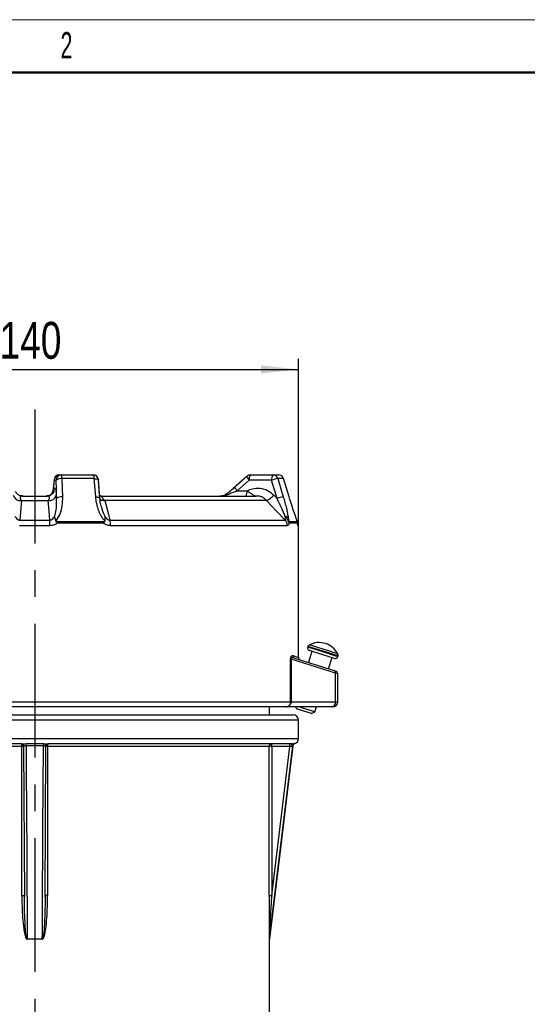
# Model space of a CAD drawing. Header units: millimetres. Extents: x 0 to 420, y 0 to 297.
# Tile 5 of 13: x 101 to 149, y 204 to 297. Entities that reach past the tile are written whole.
import ezdxf

# ---------------------------------------------------------------- set-up
doc = ezdxf.new("R2010")
doc.units = ezdxf.units.MM
doc.linetypes.add('CENTERX2', pattern=[20.32, 12.7, -2.54, 2.54, -2.54])
doc.layers.add('ОСЕВЫЕ', color=7, linetype='Continuous')
doc.layers.add('ОСНОВНОЙ', color=7, linetype='Continuous', lineweight=25)
doc.styles.add('SLDTEXTSTYLE2', font='TXT', dxfattribs={"width": 0.605})
doc.styles.add('SLDTEXTSTYLE4', font='TXT', dxfattribs={"width": 0.75})
doc.dimstyles.new('SLDDIMSTYLE1', dxfattribs={"dimtxt": 3.5, "dimasz": 3.556, "dimexe": 0, "dimexo": 0.0625, "dimgap": 0.875, "dimtad": 1, "dimdec": 0, "dimlfac": 2, "dimrnd": 1e-09, "dimzin": 12, "dimdsep": 46, "dimtxsty": 'SLDTEXTSTYLE4', "dimsah": 1, "dimcen": 0.09, "dimadec": 0, "dimazin": 3, "dimtfac": 1, "dimtdec": 0, "dimtofl": 0, "dimtmove": 0, "dimatfit": 3, "dimfxl": 0, "dimfrac": 2, "dimtolj": 1, "dimtzin": 12, "dimarcsym": 0})

# ---------------------------------------------------------------- blocks, each defined once
blk = doc.blocks.new('_D_2')
at = {"layer": 'ОСЕВЫЕ'}
for p, q in [((56.976, 223.589), (56.976, 264.839)), ((126.976, 249.028), (126.976, 264.839)), ((56.976, 263.839), (126.976, 263.839))]:
    blk.add_line(p, q, dxfattribs=at)
for points in [[(56.976, 263.839), (60.532, 263.458), (60.532, 264.22)], [(126.976, 263.839), (123.42, 264.22), (123.42, 263.458)]]:
    blk.add_solid(points, dxfattribs=at)
at = {"layer": 'ОСЕВЫЕ', "insert": (98.644, 268.351), "char_height": 3.5, "attachment_point": 1, "style": 'SLDTEXTSTYLE4'}
blk.add_mtext('140', dxfattribs=at)

msp = doc.modelspace()

# ---------------------------------------------------------------- linework, layer by layer
at = {"color": 7, "linetype": 'Continuous', "lineweight": 18}
msp.add_line((0, 297), (420, 297), dxfattribs=at)
at = {"color": 7, "linetype": 'Continuous', "lineweight": 50}
msp.add_line((415, 292), (20, 292), dxfattribs=at)
at = {"color": 7, "linetype": 'Continuous', "lineweight": 25}
for p, q in [((103.811, 253.391), (103.697, 252.287)), ((104.002, 253.339), (103.811, 253.339)), ((104.309, 253.839), (104.5, 253.839)), ((104.5, 253.839), (107.51, 253.839)), ((107.624, 253.485), (104.552, 253.485)), ((107.761, 251.756), (107.624, 253.485)), ((108.146, 251.649), (108.009, 253.378)), ((108.126, 251.892), (108.009, 253.378)), ((122.111, 253.716), (120.778, 252.555)), ((122.111, 253.716), (120.964, 252.716)), ((122.31, 253.339), (121.163, 252.339)), ((124.433, 253.339), (122.31, 253.339)), ((122.44, 253.839), (124.563, 253.839)), ((124.944, 251.61), (124.433, 253.339)), ((124.563, 253.839), (125.093, 253.839)), ((125.569, 253.485), (125.027, 253.485)), ((126.095, 251.756), (125.569, 253.485)), ((126.098, 251.755), (125.572, 253.485)), ((126.098, 251.755), (125.572, 253.485)), ((103.707, 252.339), (103.792, 252.339)), ((121.163, 252.339), (122.1, 252.339)), ((100.708, 251.4), (103.244, 251.4)), ((100.817, 251.839), (103.134, 251.839)), ((103.2, 251.839), (103.29, 251.847)), ((104.02, 251.93), (104.048, 251.61)), ((108.618, 251.4), (108.188, 251.4)), ((108.36, 251.839), (122.903, 251.839)), ((123.933, 251.4), (108.618, 251.4)), ((124.634, 251.93), (124.944, 251.61)), ((126.095, 251.756), (126.098, 251.755)), ((100.549, 249.559), (103.403, 249.559)), ((103.999, 249.41), (108.59, 249.41)), ((108.494, 249.264), (104.106, 249.264)), ((109.096, 249.559), (125.711, 249.559)), ((126.09, 249.41), (126.863, 249.41)), ((126.885, 249.264), (126.111, 249.264)), ((126.741, 249.785), (126.735, 249.807)), ((103.416, 249.028), (100.536, 249.028)), ((125.922, 249.028), (109.159, 249.028)), ((126.976, 236.54), (126.976, 249.028)), ((127.873, 237.582), (127.851, 237.511)), ((128.252, 237.121), (127.915, 236.059)), ((127.955, 237.676), (127.934, 237.683)), ((129.205, 236.819), (128.014, 237.197)), ((130.697, 236.87), (128.015, 237.72)), ((126.232, 232.339), (126.232, 236.378)), ((126.232, 236.378), (126.279, 236.378)), ((126.279, 236.378), (126.279, 232.339)), ((130.488, 235.044), (126.279, 236.378)), ((126.6, 236.476), (130.367, 235.282)), ((130.397, 236.441), (129.205, 236.819)), ((129.822, 235.455), (130.158, 236.517)), ((130.71, 236.604), (130.733, 236.675)), ((130.741, 236.793), (130.721, 236.799)), ((130.367, 235.282), (130.528, 235.231)), ((130.488, 232.339), (130.488, 235.044)), ((130.702, 232.339), (130.702, 234.993)), ((125.785, 231.839), (77.476, 231.839)), ((124.226, 231.089), (124.226, 231.839)), ((130.095, 231.839), (125.785, 231.839)), ((126.232, 232.339), (126.279, 232.339)), ((126.279, 232.339), (130.488, 232.339)), ((126.69, 231.839), (126.782, 231.66)), ((127.497, 231.433), (126.782, 231.66)), ((127.573, 231.672), (127.045, 231.839)), ((128.526, 231.369), (127.573, 231.672)), ((128.526, 231.369), (128.675, 231.839)), ((130.202, 231.839), (130.095, 231.839)), ((77.476, 231.089), (126.476, 231.089)), ((126.976, 228.839), (126.976, 230.589)), ((128.212, 231.207), (127.497, 231.433)), ((128.212, 231.207), (128.526, 231.369)), ((100.744, 228.339), (80.496, 228.339)), ((100.758, 228.089), (83.021, 228.089)), ((100.758, 213.965), (100.758, 228.089)), ((100.919, 228.09), (100.995, 213.794)), ((101.155, 228.362), (102.797, 228.362)), ((102.791, 228.154), (101.161, 228.154)), ((102.957, 213.787), (103.032, 228.09)), ((103.193, 228.089), (103.193, 213.965)), ((124.193, 228.089), (103.193, 228.089)), ((126.445, 228.339), (103.208, 228.339)), ((124.193, 213.965), (124.193, 228.089)), ((124.453, 228.089), (124.193, 228.089)), ((124.228, 209.854), (126.453, 228.154)), ((126.169, 228.089), (124.453, 228.089)), ((124.453, 228.089), (124.453, 213.965)), ((124.453, 213.965), (126.169, 228.089)), ((100.997, 213.794), (100.994, 213.965)), ((102.957, 213.965), (102.955, 213.787)), ((124.193, 213.965), (124.453, 213.965)), ((101.258, 209.854), (102.694, 209.854)), ((102.694, 209.824), (101.258, 209.824)), ((124.226, 200.575), (124.226, 209.824))]:
    msp.add_line(p, q, dxfattribs=at)
at = {"color": 8, "linetype": 'Continuous', "lineweight": 25}
for p, q in [((103.811, 253.391), (103.811, 253.339)), ((125.569, 253.485), (125.572, 253.485)), ((103.792, 252.339), (103.784, 252.241)), ((100.654, 251.847), (100.743, 251.839)), ((103.209, 251.839), (103.294, 251.846)), ((126.976, 249.028), (126.934, 249.028)), ((129.281, 237.057), (127.851, 237.511)), ((129.303, 237.129), (127.873, 237.582)), ((130.733, 236.675), (129.303, 237.129)), ((126.431, 236.715), (126.976, 236.54)), ((130.71, 236.604), (129.281, 237.057)), ((130.702, 234.993), (130.488, 235.044)), ((76.976, 232.339), (126.232, 232.339)), ((130.488, 232.339), (130.702, 232.339)), ((126.976, 230.589), (76.976, 230.589)), ((76.976, 228.839), (101.976, 228.839)), ((101.976, 228.839), (126.976, 228.839)), ((100.92, 228.089), (100.758, 228.089)), ((103.193, 228.089), (103.031, 228.089)), ((126.453, 228.154), (126.44, 228.154)), ((126.613, 228.362), (126.626, 228.362)), ((100.758, 213.965), (100.994, 213.965)), ((103.193, 213.965), (102.957, 213.965)), ((124.226, 209.824), (124.214, 209.824)), ((124.216, 209.854), (124.228, 209.854))]:
    msp.add_line(p, q, dxfattribs=at)
at = {"color": 7, "linetype": 'Continuous', "lineweight": 25, "flags": 128}
for points in [[(103.811, 253.339), (103.72, 252.46), (103.707, 252.339)], [(104.048, 251.61), (104.025, 252.464), (104.002, 253.339)], [(104.552, 253.485), (104.578, 252.529), (104.598, 251.756)], [(125.027, 253.485), (125.309, 252.529), (125.538, 251.756)], [(100.708, 251.4), (100.616, 250.339), (100.549, 249.559)], [(100.649, 251.85), (100.661, 251.847), (100.752, 251.839)], [(103.403, 249.559), (103.33, 250.399), (103.244, 251.4)], [(108.618, 251.4), (108.893, 250.339), (109.096, 249.559)], [(120.245, 251.956), (120.207, 251.977), (120.171, 251.991), (120.138, 252), (120.107, 252.003), (120.079, 252), (120.054, 251.991), (120.033, 251.977), (120.016, 251.956)], [(125.711, 249.559), (124.899, 250.399), (123.933, 251.4)], [(101.161, 228.154), (101.162, 227.843), (101.173, 225.857), (101.215, 217.916), (101.258, 209.854)], [(102.694, 209.854), (102.696, 210.35), (102.707, 212.336), (102.749, 220.277), (102.791, 228.154)], [(126.44, 228.154), (126.402, 227.843), (126.161, 225.857), (125.196, 217.916), (124.216, 209.854)], [(126.315, 228.106), (126.319, 228.152), (126.327, 228.196), (126.339, 228.236), (126.356, 228.272), (126.375, 228.3), (126.397, 228.321), (126.42, 228.334), (126.445, 228.339)]]:
    msp.add_lwpolyline(points, dxfattribs=at)
at = {"color": 8, "linetype": 'Continuous', "lineweight": 25, "flags": 128}
for points in [[(107.624, 253.485), (107.718, 253.483), (107.803, 253.475), (107.877, 253.461), (107.937, 253.443), (107.979, 253.421), (108.004, 253.396), (108.009, 253.378)], [(122.31, 253.339), (122.252, 253.413), (122.202, 253.484), (122.16, 253.55), (122.129, 253.607), (122.11, 253.655), (122.103, 253.691), (122.108, 253.713), (122.111, 253.716)], [(121.163, 252.339), (121.105, 252.413), (121.055, 252.484), (121.013, 252.549), (120.982, 252.607), (120.962, 252.655), (120.955, 252.69), (120.961, 252.713), (120.964, 252.716)], [(107.761, 251.756), (107.855, 251.753), (107.94, 251.745), (108.014, 251.732), (108.074, 251.714), (108.116, 251.692), (108.14, 251.666), (108.146, 251.649)]]:
    msp.add_lwpolyline(points, dxfattribs=at)
at = {"color": 7, "linetype": 'Continuous', "lineweight": 25}
for centre, radius, start, end in [((104.309, 253.339), 0.5, 90, 174.08942), ((104.31, 253.34), 0.499, 90.10943, 180.10901), ((104.501, 253.34), 0.499, 90.10943, 180.10901), ((104.441, 252.794), 0.699, 80.87104, 128.88305), ((103.794, 253.555), 0.761, 354.7526, 21.93652), ((107.51, 253.339), 0.5, 4.52279, 90), ((107.203, 253.545), 0.425, 351.91787, 43.73487), ((122.44, 253.339), 0.5, 90, 131.07429), ((122.89, 253.456), 0.592, 139.60931, 191.36905), ((125.013, 253.456), 0.592, 139.60931, 191.36905), ((125.501, 250.28), 3.24, 98.40671, 109.23818), ((124.558, 253.351), 0.488, 15.91804, 89.46871), ((125.093, 253.339), 0.5, 16.93356, 90), ((125.092, 253.341), 0.497, 16.77165, 89.89412), ((103.2, 252.339), 0.5, 299.89157, 354.10247), ((121.52, 252.222), 0.592, 319.60931, 11.36905), ((100.636, 252.128), 0.732, 195.71927, 275.61385), ((103.316, 252.128), 0.732, 264.38616, 344.28073), ((104.487, 251.065), 0.699, 80.87717, 128.88868), ((123.15, 253.165), 1.931, 293.91586, 320.24455), ((126.012, 248.549), 3.242, 98.41182, 109.2355), ((93.649, 249.061), 9.767, 359.81051, 2.9229), ((107.149, 249.058), 2.01, 359.15241, 14.42185), ((125.155, 249.031), 0.767, 359.80009, 43.48104), ((125.706, 249.499), 0.413, 43.80713, 87.62391), ((125.595, 249.264), 0.517, 359.99041, 16.42097), ((126.383, 249.264), 0.502, 359.99895, 16.93098), ((126.226, 249.028), 0.75, 0, 28.94826), ((128.089, 237.435), 0.25, 162.40726, 252.40726), ((128.112, 237.506), 0.25, 135.16459, 162.40726), ((128.933, 235.961), 1.984, 27.26805, 117.54646), ((126.676, 236.709), 0.245, 178.71212, 251.97129), ((127.226, 236.54), 0.25, 176.39517, 252.40726), ((130.472, 236.68), 0.25, 252.40726, 342.40726), ((130.495, 236.751), 0.25, 342.40726, 9.64992), ((130.282, 235.089), 0.211, 347.52383, 66.2212), ((130.452, 234.993), 0.25, 0.63578, 72.40726), ((130.034, 232.291), 0.456, 277.68713, 6.02954), ((130.202, 232.339), 0.5, 270, 0), ((126.476, 230.589), 0.5, 0, 90), ((126.476, 228.839), 0.5, 287.51076, 0), ((100.67, 228.089), 0.25, 359.97273, 89.97271), ((100.726, 228.109), 0.231, 359.29013, 85.48318), ((98.213, 228.176), 2.948, 359.55984, 3.60954), ((105.739, 228.176), 2.948, 176.39046, 180.44016), ((103.226, 228.109), 0.231, 94.51682, 180.70987), ((103.282, 228.089), 0.25, 90.02729, 180.02727), ((124.442, 228.089), 0.25, 90.04298, 180.04292), ((123.012, 228.151), 1.442, 357.52125, 7.47399), ((124.728, 228.151), 1.442, 357.52125, 7.47399), ((126.688, 228.124), 0.25, 107.52947, 173.0782), ((126.702, 228.124), 0.25, 107.51076, 173.06565), ((93.56, 209.824), 7.698, 359.99967, 0.22434), ((110.391, 209.824), 7.698, 179.77566, 180.00033), ((124.464, 209.824), 0.25, 173.06924, 180.00001), ((124.476, 209.824), 0.25, 173.06565, 180)]:
    msp.add_arc(centre, radius, start, end, dxfattribs=at)
at = {"color": 8, "linetype": 'Continuous', "lineweight": 25}
for centre, radius, start, end in [((103.206, 252.339), 0.501, 313.83186, 0.02455), ((103.568, 251.834), 0.17, 89.22123, 133.56526), ((108.589, 252.06), 0.661, 228.84406, 272.50287), ((126.183, 249.028), 0.751, 359.99955, 16.48106), ((98.962, 228.137), 1.797, 358.46985, 6.04121), ((105.322, 228.124), 2.129, 174.55002, 180.93891)]:
    msp.add_arc(centre, radius, start, end, dxfattribs=at)
at = {"color": 7, "linetype": 'Continuous', "lineweight": 25}
for points, knots in [([(100.813, 251.85), (100.753, 251.85), (100.612, 251.85), (100.422, 251.944), (100.276, 252.069), (100.197, 252.184), (100.163, 252.255), (100.153, 252.286), (100.154, 252.282), (100.155, 252.28)], [0, 0, 0, 0, 0.15834, 0.372361, 0.548566, 0.696397, 0.819414, 0.944012, 1, 1, 1, 1]), ([(103.797, 252.28), (103.798, 252.282), (103.8, 252.291), (103.79, 252.257), (103.751, 252.175), (103.653, 252.041), (103.471, 251.908), (103.269, 251.831), (103.144, 251.847), (103.109, 251.851)], [0, 0, 0, 0, 0.034328, 0.176144, 0.307375, 0.466052, 0.675753, 0.907574, 1, 1, 1, 1]), ([(103.451, 251.956), (103.502, 252.001), (103.643, 252.124), (103.682, 252.255), (103.707, 252.339)], [0, 0, 0, 0, 0.36018, 1, 1, 1, 1]), ([(103.792, 252.339), (103.807, 252.412), (103.842, 252.585), (103.904, 252.614), (103.969, 252.415), (104.003, 252.091), (104.02, 251.93)], [0, 0, 0, 0, 0.1977226, 0.4652075, 0.7326018, 1, 1, 1, 1]), ([(120.016, 251.956), (120.147, 252.051), (120.469, 252.285), (120.789, 252.559), (120.979, 252.721)], [0, 0, 0, 0, 0.404752, 1, 1, 1, 1]), ([(121.163, 252.339), (120.978, 252.259), (120.676, 252.128), (120.366, 252.005), (120.245, 251.956)], [0, 0, 0, 0, 0.610563, 1, 1, 1, 1]), ([(122.1, 252.339), (122.267, 252.412), (122.659, 252.585), (123.34, 252.614), (124.064, 252.415), (124.444, 252.091), (124.634, 251.93)], [0, 0, 0, 0, 0.197723, 0.465208, 0.732602, 1, 1, 1, 1]), ([(122.1, 252.339), (122.169, 252.297), (122.338, 252.192), (122.502, 252.072), (122.655, 251.958), (122.751, 251.889), (122.838, 251.847), (122.88, 251.839), (122.902, 251.839), (122.903, 251.839)], [0, 0, 0, 0, 0.175103, 0.431361, 0.512015, 0.746543, 0.870332, 0.995955, 1, 1, 1, 1]), ([(100.734, 251.839), (100.725, 251.839), (100.708, 251.839), (100.687, 251.837), (100.669, 251.834), (100.649, 251.828), (100.63, 251.819), (100.612, 251.803), (100.598, 251.784), (100.588, 251.759), (100.58, 251.73), (100.577, 251.696), (100.577, 251.658), (100.582, 251.614), (100.592, 251.574), (100.604, 251.54), (100.615, 251.515), (100.627, 251.493), (100.638, 251.479), (100.643, 251.473)], [0, 0, 0, 0, 0.04172, 0.084098, 0.127685, 0.171492, 0.243332, 0.315698, 0.389505, 0.463749, 0.53914, 0.61498, 0.692295, 0.770161, 0.852052, 0.893517, 0.935203, 0.967439, 1, 1, 1, 1]), ([(100.643, 251.473), (100.664, 251.449), (100.685, 251.425), (100.707, 251.401), (100.708, 251.4)], [0, 0, 0, 0, 0.95595, 1, 1, 1, 1]), ([(100.817, 251.839), (100.816, 251.839), (100.788, 251.839), (100.76, 251.839), (100.734, 251.839)], [0, 0, 0, 0, 0.04225, 1, 1, 1, 1]), ([(103.218, 251.839), (103.191, 251.839), (103.164, 251.839), (103.136, 251.839), (103.134, 251.839)], [0, 0, 0, 0, 0.95775, 1, 1, 1, 1]), ([(103.309, 251.473), (103.315, 251.481), (103.327, 251.497), (103.34, 251.522), (103.351, 251.547), (103.361, 251.578), (103.369, 251.613), (103.374, 251.652), (103.375, 251.687), (103.373, 251.72), (103.367, 251.749), (103.358, 251.775), (103.345, 251.797), (103.327, 251.815), (103.306, 251.827), (103.283, 251.834), (103.264, 251.837), (103.243, 251.839), (103.227, 251.839), (103.218, 251.839)], [0, 0, 0, 0, 0.038467, 0.077577, 0.117855, 0.15834, 0.226612, 0.295386, 0.365495, 0.435996, 0.508728, 0.581862, 0.656273, 0.731141, 0.824015, 0.871058, 0.918343, 0.958936, 1, 1, 1, 1]), ([(103.244, 251.4), (103.245, 251.401), (103.266, 251.425), (103.288, 251.449), (103.309, 251.473)], [0, 0, 0, 0, 0.04405, 1, 1, 1, 1]), ([(103.853, 249.912), (103.882, 250.004), (103.983, 250.322), (104.056, 250.892), (104.051, 251.369), (104.048, 251.61)], [0, 0, 0, 0, 0.1691722, 0.5811193, 1, 1, 1, 1]), ([(104.598, 251.756), (104.591, 251.481), (104.577, 250.922), (104.406, 250.126), (104.107, 249.688), (103.97, 249.487)], [0, 0, 0, 0, 0.343745, 0.698632, 1, 1, 1, 1]), ([(108.61, 249.487), (108.547, 249.555), (108.44, 249.671), (108.319, 249.855), (108.24, 249.994), (108.176, 250.122), (108.102, 250.283), (108.015, 250.507), (107.928, 250.784), (107.871, 251.019), (107.824, 251.252), (107.787, 251.482), (107.77, 251.664), (107.761, 251.756)], [0, 0, 0, 0, 0.110767, 0.186469, 0.263483, 0.302126, 0.360146, 0.476657, 0.59443, 0.713328, 0.772919, 0.886343, 1, 1, 1, 1]), ([(108.25, 251.864), (108.215, 251.864), (108.165, 251.865), (108.135, 251.886), (108.126, 251.892)], [0, 0, 0, 0, 0.701024, 1, 1, 1, 1]), ([(108.288, 250.833), (108.275, 250.873), (108.196, 251.129), (108.16, 251.406), (108.147, 251.638), (108.146, 251.649)], [0, 0, 0, 0, 0.1502, 0.959219, 1, 1, 1, 1]), ([(108.315, 251.839), (108.311, 251.839), (108.302, 251.839), (108.296, 251.837), (108.292, 251.834), (108.291, 251.828), (108.294, 251.819), (108.301, 251.803), (108.312, 251.784), (108.326, 251.759), (108.343, 251.73), (108.364, 251.696), (108.387, 251.658), (108.415, 251.614), (108.443, 251.574), (108.468, 251.54), (108.488, 251.515), (108.509, 251.493), (108.524, 251.479), (108.531, 251.473)], [0, 0, 0, 0, 0.04172, 0.084098, 0.127685, 0.171492, 0.243332, 0.315698, 0.389505, 0.463749, 0.53914, 0.61498, 0.692295, 0.770161, 0.852052, 0.893517, 0.935203, 0.967439, 1, 1, 1, 1]), ([(108.531, 251.473), (108.559, 251.449), (108.588, 251.425), (108.617, 251.401), (108.618, 251.4)], [0, 0, 0, 0, 0.95595, 1, 1, 1, 1]), ([(120.245, 251.956), (120.124, 251.92), (119.893, 251.851), (119.65, 251.839), (119.535, 251.839), (119.533, 251.839)], [0, 0, 0, 0, 0.520767, 0.993877, 1, 1, 1, 1]), ([(119.533, 251.839), (119.534, 251.839), (119.614, 251.839), (119.779, 251.851), (119.935, 251.92), (120.016, 251.956)], [0, 0, 0, 0, 0.006163, 0.480787, 1, 1, 1, 1]), ([(123.024, 251.839), (122.985, 251.839), (122.945, 251.839), (122.904, 251.839), (122.903, 251.839)], [0, 0, 0, 0, 0.95775, 1, 1, 1, 1]), ([(123.882, 251.473), (123.854, 251.506), (123.776, 251.599), (123.571, 251.732), (123.332, 251.813), (123.139, 251.837), (123.051, 251.839), (123.024, 251.839)], [0, 0, 0, 0, 0.158075, 0.435652, 0.730766, 0.918188, 1, 1, 1, 1]), ([(123.933, 251.4), (123.932, 251.401), (123.915, 251.425), (123.898, 251.449), (123.882, 251.473)], [0, 0, 0, 0, 0.04405, 1, 1, 1, 1]), ([(125.723, 249.912), (125.673, 250.035), (125.571, 250.284), (125.385, 250.696), (125.177, 251.138), (125.021, 251.452), (124.944, 251.61)], [0, 0, 0, 0, 0.2253829, 0.4535811, 0.7260856, 1, 1, 1, 1]), ([(125.538, 251.756), (125.59, 251.574), (125.695, 251.207), (125.826, 250.692), (125.935, 250.209), (125.981, 249.927), (126.004, 249.785)], [0, 0, 0, 0, 0.267385, 0.53791, 0.76666, 1, 1, 1, 1]), ([(126.741, 249.785), (126.703, 249.891), (126.591, 250.21), (126.395, 250.797), (126.218, 251.354), (126.119, 251.677), (126.095, 251.756)], [0, 0, 0, 0, 0.176028, 0.524978, 0.884768, 1, 1, 1, 1]), ([(100.099, 249.912), (100.13, 249.858), (100.197, 249.744), (100.325, 249.622), (100.455, 249.564), (100.521, 249.56), (100.549, 249.559)], [0, 0, 0, 0, 0.315322, 0.678774, 0.869092, 1, 1, 1, 1]), ([(103.403, 249.559), (103.441, 249.562), (103.507, 249.567), (103.634, 249.629), (103.754, 249.744), (103.822, 249.858), (103.853, 249.912)], [0, 0, 0, 0, 0.181686, 0.321178, 0.684656, 1, 1, 1, 1]), ([(104.106, 249.264), (104.009, 249.202), (103.799, 249.067), (103.55, 249.042), (103.416, 249.028)], [0, 0, 0, 0, 0.462638, 1, 1, 1, 1]), ([(103.97, 249.487), (103.956, 249.567), (103.926, 249.728), (103.874, 249.854), (103.854, 249.909), (103.853, 249.912)], [0, 0, 0, 0, 0.485593, 0.980268, 1, 1, 1, 1]), ([(103.97, 249.487), (103.974, 249.467), (103.978, 249.439), (103.994, 249.416), (103.999, 249.41)], [0, 0, 0, 0, 0.738649, 1, 1, 1, 1]), ([(104.106, 249.264), (104.105, 249.266), (104.07, 249.315), (104.034, 249.363), (103.999, 249.41)], [0, 0, 0, 0, 0.029984, 1, 1, 1, 1]), ([(108.59, 249.41), (108.56, 249.363), (108.529, 249.315), (108.495, 249.266), (108.494, 249.264)], [0, 0, 0, 0, 0.970016, 1, 1, 1, 1]), ([(109.159, 249.028), (109.03, 249.042), (108.791, 249.067), (108.588, 249.202), (108.494, 249.264)], [0, 0, 0, 0, 0.537362, 1, 1, 1, 1]), ([(108.59, 249.41), (108.595, 249.42), (108.608, 249.443), (108.609, 249.471), (108.61, 249.487)], [0, 0, 0, 0, 0.4046647, 1, 1, 1, 1]), ([(108.622, 249.912), (108.622, 249.909), (108.624, 249.88), (108.625, 249.818), (108.62, 249.718), (108.612, 249.607), (108.61, 249.527), (108.61, 249.487)], [0, 0, 0, 0, 0.019672, 0.268898, 0.523841, 0.758894, 1, 1, 1, 1]), ([(108.622, 249.912), (108.658, 249.858), (108.737, 249.744), (108.874, 249.622), (109.006, 249.564), (109.07, 249.56), (109.096, 249.559)], [0, 0, 0, 0, 0.315322, 0.678774, 0.869092, 1, 1, 1, 1]), ([(125.711, 249.559), (125.717, 249.559), (125.727, 249.56), (125.738, 249.573), (125.745, 249.59), (125.751, 249.62), (125.754, 249.674), (125.748, 249.75), (125.737, 249.831), (125.728, 249.885), (125.723, 249.912)], [0, 0, 0, 0, 0.089522, 0.1819, 0.251123, 0.32123, 0.499867, 0.685207, 0.841967, 1, 1, 1, 1]), ([(126.111, 249.264), (126.108, 249.271), (126.102, 249.284), (126.092, 249.305), (126.083, 249.324), (126.075, 249.341), (126.067, 249.358), (126.059, 249.376), (126.05, 249.395), (126.04, 249.414), (126.03, 249.435), (126.018, 249.459), (126.004, 249.487), (125.979, 249.535), (125.942, 249.603), (125.883, 249.698), (125.811, 249.803), (125.753, 249.875), (125.723, 249.912)], [0, 0, 0, 0, 0.047768, 0.096006, 0.126505, 0.157152, 0.184802, 0.212569, 0.241459, 0.270472, 0.300419, 0.330479, 0.373728, 0.41722, 0.533831, 0.652396, 0.8253, 1, 1, 1, 1]), ([(126.111, 249.264), (126.099, 249.232), (126.074, 249.168), (126.03, 249.094), (125.979, 249.039), (125.941, 249.032), (125.922, 249.028)], [0, 0, 0, 0, 0.229084, 0.462174, 0.726739, 1, 1, 1, 1]), ([(126.004, 249.785), (126.013, 249.721), (126.026, 249.625), (126.04, 249.518), (126.053, 249.465), (126.06, 249.444), (126.066, 249.43), (126.073, 249.42), (126.082, 249.412), (126.087, 249.411), (126.09, 249.41)], [0, 0, 0, 0, 0.476558, 0.718001, 0.781321, 0.817749, 0.850365, 0.883007, 0.923783, 1, 1, 1, 1]), ([(126.884, 249.333), (126.884, 249.335), (126.883, 249.367), (126.868, 249.419), (126.847, 249.491), (126.823, 249.562), (126.787, 249.664), (126.756, 249.75), (126.735, 249.807)], [0, 0, 0, 0, 0.015099, 0.178652, 0.318873, 0.422987, 0.611752, 1, 1, 1, 1]), ([(126.863, 249.41), (126.864, 249.41), (126.864, 249.411), (126.865, 249.413), (126.865, 249.416), (126.865, 249.42), (126.864, 249.425), (126.863, 249.43), (126.862, 249.436), (126.86, 249.442), (126.858, 249.449), (126.855, 249.458), (126.852, 249.469), (126.847, 249.485), (126.84, 249.505), (126.832, 249.529), (126.824, 249.551), (126.814, 249.581), (126.801, 249.617), (126.783, 249.666), (126.763, 249.722), (126.748, 249.764), (126.741, 249.785)], [0, 0, 0, 0, 0.032943, 0.066201, 0.090378, 0.115018, 0.131049, 0.147465, 0.163413, 0.179946, 0.194323, 0.209004, 0.235635, 0.262966, 0.315876, 0.369546, 0.424168, 0.478877, 0.58464, 0.690447, 0.845221, 1, 1, 1, 1]), ([(126.898, 249.241), (126.898, 249.24), (126.898, 249.237), (126.893, 249.265), (126.888, 249.308), (126.885, 249.333)], [0, 0, 0, 0, 0.080601, 0.46992, 1, 1, 1, 1]), ([(126.934, 249.028), (126.932, 249.029), (126.929, 249.031), (126.922, 249.045), (126.916, 249.067), (126.909, 249.097), (126.903, 249.132), (126.897, 249.171), (126.891, 249.215), (126.887, 249.248), (126.885, 249.264)], [0, 0, 0, 0, 0.131699, 0.26449, 0.400658, 0.537941, 0.652113, 0.766845, 0.883177, 1, 1, 1, 1]), ([(128.015, 237.72), (128.015, 237.72), (127.993, 237.709), (127.974, 237.692), (127.955, 237.676)], [0, 0, 0, 0, 0.012985, 1, 1, 1, 1]), ([(126.232, 236.378), (126.233, 236.402), (126.234, 236.448), (126.244, 236.519), (126.265, 236.6), (126.315, 236.691), (126.374, 236.725), (126.416, 236.717), (126.431, 236.715)], [0, 0, 0, 0, 0.067244, 0.134241, 0.23448, 0.411902, 0.794759, 1, 1, 1, 1]), ([(126.6, 236.476), (126.574, 236.484), (126.523, 236.498), (126.447, 236.507), (126.388, 236.503), (126.344, 236.49), (126.319, 236.477), (126.301, 236.46), (126.291, 236.446), (126.283, 236.431), (126.279, 236.417), (126.277, 236.398), (126.278, 236.386), (126.279, 236.378)], [0, 0, 0, 0, 0.232593, 0.442481, 0.65357, 0.741094, 0.829429, 0.870669, 0.912824, 0.927357, 0.958187, 0.973056, 1, 1, 1, 1]), ([(130.721, 236.799), (130.721, 236.8), (130.718, 236.817), (130.711, 236.841), (130.7, 236.863), (130.697, 236.87)], [0, 0, 0, 0, 0.029961, 0.6916, 1, 1, 1, 1]), ([(125.785, 231.839), (125.788, 231.839), (125.84, 231.839), (125.943, 231.861), (126.059, 231.935), (126.151, 232.04), (126.215, 232.169), (126.232, 232.282), (126.232, 232.338), (126.232, 232.339)], [0, 0, 0, 0, 0.010813, 0.228934, 0.451397, 0.580942, 0.789367, 0.996715, 1, 1, 1, 1]), ([(126.279, 232.339), (126.279, 232.338), (126.278, 232.282), (126.259, 232.169), (126.189, 232.04), (126.087, 231.935), (125.959, 231.861), (125.846, 231.839), (125.788, 231.839), (125.785, 231.839)], [0, 0, 0, 0, 0.003284, 0.210595, 0.419018, 0.54858, 0.771077, 0.98919, 1, 1, 1, 1]), ([(100.744, 228.339), (100.796, 228.339), (100.862, 228.346), (101.003, 228.358), (101.078, 228.362), (101.155, 228.362)], [0, 0, 0, 0, 0.5, 0.5, 1, 1, 1, 1]), ([(101.161, 228.154), (101.118, 228.154), (101.077, 228.145), (101.008, 228.123), (100.979, 228.11), (100.956, 228.106)], [0, 0, 0, 0, 0.5, 0.5, 1, 1, 1, 1]), ([(102.995, 228.106), (102.973, 228.11), (102.944, 228.123), (102.875, 228.145), (102.834, 228.154), (102.791, 228.154)], [0, 0, 0, 0, 0.5, 0.5, 1, 1, 1, 1]), ([(102.797, 228.362), (102.873, 228.362), (102.949, 228.358), (103.09, 228.346), (103.156, 228.339), (103.208, 228.339)], [0, 0, 0, 0, 0.5, 0.5, 1, 1, 1, 1]), ([(126.44, 228.154), (126.438, 228.154), (126.425, 228.145), (126.381, 228.123), (126.351, 228.11), (126.315, 228.106)], [0, 0, 0, 0, 0.5, 0.5, 1, 1, 1, 1]), ([(126.445, 228.339), (126.501, 228.339), (126.541, 228.346), (126.595, 228.358), (126.61, 228.362), (126.613, 228.362)], [0, 0, 0, 0, 0.5, 0.5, 1, 1, 1, 1]), ([(100.758, 213.965), (100.758, 213.26), (100.778, 212.556), (100.853, 211.502), (100.885, 211.15), (100.96, 210.626), (100.989, 210.453), (101.05, 210.195), (101.072, 210.109), (101.119, 209.985), (101.136, 209.944), (101.17, 209.887), (101.183, 209.868), (101.215, 209.837), (101.235, 209.824), (101.258, 209.824)], [0, 0, 0, 0, 0.5, 0.5, 0.75, 0.75, 0.875, 0.875, 0.9375, 0.9375, 0.96875, 0.96875, 0.984375, 0.984375, 1, 1, 1, 1]), ([(102.694, 209.824), (102.717, 209.824), (102.737, 209.837), (102.769, 209.868), (102.782, 209.887), (102.816, 209.944), (102.833, 209.986), (102.88, 210.111), (102.902, 210.196), (102.963, 210.453), (102.992, 210.626), (103.066, 211.15), (103.099, 211.501), (103.174, 212.555), (103.193, 213.26), (103.193, 213.965)], [0, 0, 0, 0, 0.015625, 0.015625, 0.03125, 0.03125, 0.0625, 0.0625, 0.125, 0.125, 0.25, 0.25, 0.5, 0.5, 1, 1, 1, 1]), ([(124.193, 213.965), (124.193, 213.26), (124.194, 212.556), (124.198, 211.502), (124.199, 211.15), (124.203, 210.626), (124.204, 210.453), (124.207, 210.195), (124.208, 210.109), (124.209, 209.985), (124.21, 209.944), (124.211, 209.887), (124.212, 209.868), (124.213, 209.837), (124.214, 209.824), (124.214, 209.824)], [0, 0, 0, 0, 0.5, 0.5, 0.75, 0.75, 0.875, 0.875, 0.9375, 0.9375, 0.96875, 0.96875, 0.984375, 0.984375, 1, 1, 1, 1]), ([(124.216, 209.854), (124.216, 209.854), (124.216, 209.857), (124.216, 209.864), (124.216, 209.869), (124.217, 209.883), (124.217, 209.893), (124.219, 209.923), (124.22, 209.944), (124.223, 210.006), (124.225, 210.049), (124.232, 210.176), (124.237, 210.262), (124.251, 210.519), (124.261, 210.691), (124.29, 211.207), (124.31, 211.551), (124.37, 212.585), (124.411, 213.275), (124.453, 213.965)], [0, 0, 0, 0, 0.003906, 0.003906, 0.007812, 0.007812, 0.015625, 0.015625, 0.03125, 0.03125, 0.0625, 0.0625, 0.125, 0.125, 0.25, 0.25, 0.5, 0.5, 1, 1, 1, 1])]:
    msp.add_open_spline(points, degree=3, knots=knots, dxfattribs=at)
at = {"color": 8, "linetype": 'Continuous', "lineweight": 25}
for points, knots in [([(103.697, 252.287), (103.697, 252.288), (103.698, 252.305), (103.703, 252.323), (103.707, 252.339)], [0, 0, 0, 0, 0.068539, 1, 1, 1, 1]), ([(100.878, 251.839), (100.877, 251.839), (100.834, 251.839), (100.792, 251.844), (100.751, 251.848)], [0, 0, 0, 0, 0.032861, 1, 1, 1, 1]), ([(103.275, 251.854), (103.209, 251.847), (103.142, 251.839), (103.075, 251.839), (103.074, 251.839)], [0, 0, 0, 0, 0.979247, 1, 1, 1, 1]), ([(108.129, 251.862), (108.148, 251.858), (108.221, 251.842), (108.3, 251.839), (108.358, 251.839), (108.36, 251.839)], [0, 0, 0, 0, 0.251401, 0.976647, 1, 1, 1, 1]), ([(108.285, 250.833), (108.346, 250.617), (108.419, 250.353), (108.551, 250.049), (108.598, 249.958), (108.622, 249.912)], [0, 0, 0, 0, 0.69117, 0.845398, 1, 1, 1, 1]), ([(126.885, 249.333), (126.885, 249.328), (126.887, 249.317), (126.887, 249.3), (126.887, 249.281), (126.886, 249.27), (126.885, 249.264)], [0, 0, 0, 0, 0.162626, 0.417508, 0.707683, 1, 1, 1, 1]), ([(101.258, 209.854), (101.256, 209.854), (101.252, 209.855), (101.242, 209.861), (101.227, 209.881), (101.197, 209.958), (101.125, 210.339), (101.093, 210.782), (101.051, 211.46), (101.011, 212.385), (101.003, 213.238), (100.997, 213.794)], [0, 0, 0, 0, 0.001446, 0.003189, 0.008325, 0.019972, 0.066034, 0.299587, 0.355571, 0.579524, 1, 1, 1, 1]), ([(102.955, 213.787), (102.954, 213.515), (102.948, 212.583), (102.893, 211.327), (102.832, 210.298), (102.745, 209.929), (102.722, 209.876), (102.708, 209.859), (102.7, 209.855), (102.696, 209.854), (102.694, 209.854)], [0, 0, 0, 0, 0.20568, 0.706444, 0.953851, 0.98253, 0.992895, 0.996987, 0.99863, 1, 1, 1, 1])]:
    msp.add_open_spline(points, degree=3, knots=knots, dxfattribs=at)
at = {"color": 7, "linetype": 'Continuous', "lineweight": 25}
for points in [[(100.956, 228.106), (100.93, 228.101), (100.917, 228.095), (100.92, 228.089)], [(103.032, 228.089), (103.034, 228.095), (103.022, 228.101), (102.995, 228.106)], [(126.315, 228.106), (126.271, 228.101), (126.22, 228.095), (126.169, 228.089)]]:
    msp.add_open_spline(points, degree=3, dxfattribs=at)
at = {"layer": 'ОСЕВЫЕ', "linetype": 'CENTERX2'}
msp.add_line((101.976, 260.053), (101.976, 91.934), dxfattribs=at)
at = {"layer": 'ОСНОВНОЙ', "linetype": 'Continuous', "lineweight": 18}
msp.add_line((20, 292), (415, 292), dxfattribs=at)

# ---------------------------------------------------------------- texts
at = {"layer": 'ОСНОВНОЙ', "insert": (104.983, 295.823), "char_height": 2.5, "attachment_point": 2, "style": 'SLDTEXTSTYLE2'}
msp.add_mtext('2', dxfattribs=at)

# ---------------------------------------------------------------- dimensions: what is measured, and where the dimension line sits
at = {"layer": 'ОСЕВЫЕ'}
dim = msp.add_linear_dim(base=(126.976, 263.839), p1=(56.976, 223.589), p2=(126.976, 249.028), dimstyle='SLDDIMSTYLE1', dxfattribs=at)
dim.commit()
dim.dimension.update_dxf_attribs({"geometry": '_D_2', "text_midpoint": (102.523, 263.839), "dimtype": 160})

doc.saveas('drawing.dxf')
